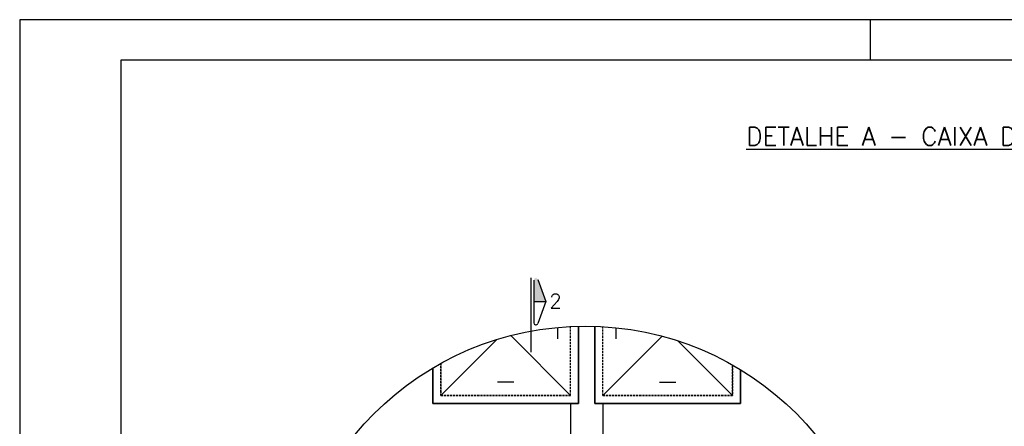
# Model space of a CAD drawing. Extents: x -11351 to -7146, y -6418 to -3448.
# Tile 7 of 10: x -11351 to -10135, y -3950 to -3448. Entities that reach past the tile are written whole.
import ezdxf
from ezdxf.enums import TextEntityAlignment as Align

# ---------------------------------------------------------------- set-up
doc = ezdxf.new("R2010")
doc.units = 0
doc.header["$LTSCALE"] = 10
doc.header["$MEASUREMENT"] = 0
for name, pattern in [('CENTERX2', [101.6, 63.5, -12.7, 12.7, -12.7]), ('DASHDOT', [1, 0.5, -0.25, 0, -0.25]), ('HIDDEN', [0.375, 0.25, -0.125])]:
    doc.linetypes.add(name, pattern=pattern)
doc.layers.get('0').update_dxf_attribs({"linetype": 'CONTINUOUS'})
for name, color, linetype in [('EIXO', 7, 'DASHDOT'), ('PADRÃO', 5, 'CONTINUOUS'), ('PIT1', 1, 'CONTINUOUS'), ('PIT5', 5, 'CONTINUOUS'), ('RELAÇÀO', 2, 'CONTINUOUS'), ('TEXTO', 2, 'CONTINUOUS')]:
    doc.layers.add(name, color=color, linetype=linetype)
doc.styles.add('ROMAND', font='ROMANS.SHX', dxfattribs={"oblique": 15, "height": 800})
doc.styles.add('ROMANS', font='romans.shx')

msp = doc.modelspace()

# ---------------------------------------------------------------- hatches: boundary and pattern name
at = {"layer": 'RELAÇÀO', "ltscale": 0.2}
msp.add_hatch(color=2, dxfattribs=at).paths.add_polyline_path([(-10716.2, -3795.4), (-10701.6, -3795.4), (-10711.4, -3768.2, 0.841128), (-10716.2, -3769)])

# ---------------------------------------------------------------- linework, layer by layer
at = {"color": 4}
for p, q in [((-10687.1, -3827.5), (-10687.1, -3841.4)), ((-10614.9, -3827.8), (-10614.9, -3841.4)), ((-10741, -3895.2), (-10761, -3895.2)), ((-10561, -3895.2), (-10541, -3895.2))]:
    msp.add_line(p, q, dxfattribs=at)
at = {"color": 7, "linetype": 'HIDDEN'}
for p, q in [((-10671, -3911.4), (-10671, -3826.3)), ((-10631, -3911.4), (-10631, -3826.5)), ((-10831, -3871.8), (-10831, -3911.4)), ((-10831, -3911.4), (-10831, -3871.8)), ((-10471, -3873.8), (-10471, -3911.4)), ((-10471, -3911.4), (-10471, -3873.8)), ((-10831, -3911.4), (-10671, -3911.4)), ((-10671, -3911.4), (-10831, -3911.4)), ((-10471, -3911.4), (-10631, -3911.4)), ((-10631, -3911.4), (-10471, -3911.4))]:
    msp.add_line(p, q, dxfattribs=at)
at = {"color": 3}
for p, q in [((-10661, -3825.9), (-10661, -3921.4)), ((-10661, -3921.4), (-10661, -3825.9)), ((-10641, -3826), (-10641, -3921.4)), ((-10641, -3921.4), (-10641, -3826)), ((-10841, -3877.5), (-10841, -3921.4)), ((-10841, -3921.4), (-10841, -3877.5)), ((-10461, -3879.7), (-10461, -3921.4)), ((-10461, -3921.4), (-10461, -3879.7)), ((-10841, -3921.4), (-10661, -3921.4)), ((-10661, -3921.4), (-10841, -3921.4)), ((-10461, -3921.4), (-10641, -3921.4)), ((-10641, -3921.4), (-10461, -3921.4))]:
    msp.add_line(p, q, dxfattribs=at)
at = {"color": 9}
for p, q in [((-10671, -3911.4), (-10744.8, -3837.5)), ((-10744.8, -3837.5), (-10671, -3911.4)), ((-10631, -3911.4), (-10557.9, -3838.3)), ((-10557.9, -3838.3), (-10631, -3911.4)), ((-10762, -3842.4), (-10831, -3911.4)), ((-10762, -3842.4), (-10831, -3911.4)), ((-10538.3, -3844.1), (-10471, -3911.4)), ((-10538.3, -3844.1), (-10471, -3911.4))]:
    msp.add_line(p, q, dxfattribs=at)
at = {"layer": 'EIXO', "color": 5, "linetype": 'CENTERX2', "ltscale": 1.5}
msp.add_line((-10719.9, -3766.4), (-10719.9, -3858), dxfattribs=at)
at = {"layer": 'PADRÃO', "color": 2}
msp.add_line((-10301, -3447.6), (-10301, -3497.6), dxfattribs=at)
msp.add_lwpolyline([(-11351, -3447.6), (-11351, -6417.6), (-7146, -6417.6), (-7146, -3447.6), (-11351, -3447.6)], dxfattribs=at)
at = {"layer": 'PADRÃO', "color": 1}
msp.add_lwpolyline([(-11226, -6367.6), (-7196, -6367.6), (-7196, -3497.6), (-11226, -3497.6)], close=True, dxfattribs=at)
at = {"layer": 'PIT1', "color": 9}
msp.add_circle((-10652.8, -4194.6), 368.7, dxfattribs=at)
at = {"layer": 'PIT5', "color": 2, "linetype": 'Continuous'}
for p, q in [((-10671, -3921.4), (-10671, -4051.4)), ((-10631, -3921.4), (-10631, -4051.4))]:
    msp.add_line(p, q, dxfattribs=at)
at = {"layer": 'RELAÇÀO', "color": 2}
for p, q in [((-10711.4, -3768.2), (-10701.6, -3795.4)), ((-10716.2, -3769), (-10716.2, -3821.8)), ((-10716.2, -3795.4), (-10701.6, -3795.4)), ((-10701.6, -3795.4), (-10711.3, -3822.7))]:
    msp.add_line(p, q, dxfattribs=at)
msp.add_arc((-10713.7, -3821.8), 2.5, 179.9535, 340.2261, dxfattribs=at)

# ---------------------------------------------------------------- texts
at = {"color": 5, "style": 'ROMANS'}
msp.add_text('2', height=17.5, dxfattribs=at).set_placement((-10689.5, -3794.9), align=Align.MIDDLE)
at = {"layer": 'TEXTO', "color": 5, "ltscale": 0.3, "style": 'ROMAND'}
msp.add_text('%%UDETALHE A - CAIXA DE DISTRIBUIÇÃO DE VAZÃO', height=22.5, rotation=360, dxfattribs=at).set_placement((-10454, -3602.8))

doc.saveas('drawing.dxf')
